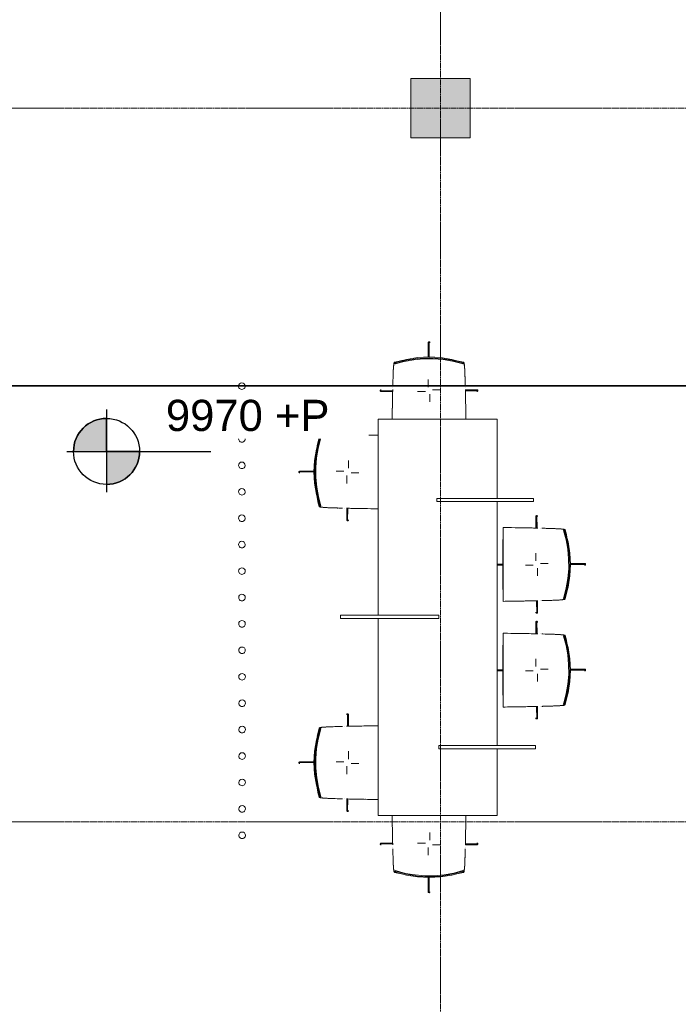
# Model space of a CAD drawing. Header units: millimetres. Extents: x -3388 to 301539, y -5590 to 54660.
# Tile 21 of 216: x 20218 to 25199, y 11218 to 18670. Entities that reach past the tile are written whole.
import ezdxf

# ---------------------------------------------------------------- set-up
doc = ezdxf.new("R2010")
doc.units = ezdxf.units.MM
doc.linetypes.add('doorsnede', pattern=[23, 10, -1, 0, -1, 10, -1])
doc.linetypes.add('stramienlijn', pattern=[21, 12, -3, 3, -3])
for name, color, linetype, lineweight in [('G-ANNO-DIMS', 111, 'Continuous', 9), ('G-ANNO-SYMB', 111, 'Continuous', 50), ('I-FURN', 30, 'Continuous', 13), ('Q-CASE', 31, 'Continuous', 9), ('S-COLS', 52, 'Continuous', 13), ('S-GRID', 1, 'Continuous', 9)]:
    doc.layers.add(name, color=color, linetype=linetype, lineweight=lineweight)
doc.styles.add('Arial_2', font='arial.ttf', dxfattribs={"height": 236.047904})

# ---------------------------------------------------------------- blocks, each defined once
blk = doc.blocks.new('Prefab_Betonkolom_Rechthoekig - Prefab kolom rechthoekig 450x450-1702227-4e verdieping - bouwdeel 3_ 4_ 5')
at = {"layer": 'S-COLS', "lineweight": 9}
blk.add_hatch(color=254, dxfattribs=at).paths.add_polyline_path([(225, -225), (225, 225), (-225, 225), (-225, -225)], flags=0)
at = {"layer": 'S-COLS', "color": 8, "lineweight": 9}
for p, q in [((225, 225), (-225, 225)), ((-225, 225), (-225, -225)), ((225, -225), (225, 225)), ((-225, -225), (225, -225))]:
    blk.add_line(p, q, dxfattribs=at)
blk = doc.blocks.new('stadhuis Zoetermeer_constructie_4_rvt-1-4e verdieping - bouwdeel 3_ 4_ 5')
at = {"lineweight": 9, "rotation": 270.0000000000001}
blk.add_blockref('Prefab_Betonkolom_Rechthoekig - Prefab kolom rechthoekig 450x450-1702227-4e verdieping - bouwdeel 3_ 4_ 5', (23400, 18000), dxfattribs=at)
blk = doc.blocks.new('71_FU_WPB_UN_oth_dividers - 2600 mm hoog-403215-4e verdieping - bouwdeel 3_ 4_ 5')
at = {"layer": 'I-FURN', "color": 8, "lineweight": 9}
for centre, start, end in [((0, 812), 360, 180), ((0, 812), 180, 360), ((0, 612), 360, 180), ((0, 612), 180, 360), ((0, 412), 360, 180), ((0, 412), 180, 360), ((0, 212), 360, 180), ((0, 212), 180, 360), ((0, 12), 360, 180), ((0, 12), 180, 360), ((0, -188), 360, 180), ((0, -188), 180, 360), ((0, -388), 360, 180), ((0, -388), 180, 360), ((0, -588), 360, 180), ((0, -588), 180, 360), ((0, -788), 360, 180), ((0, -788), 180, 360), ((0, -988), 360, 180), ((0, -988), 180, 360), ((0, -1188), 360, 180), ((0, -1188), 180, 360), ((0, -1388), 360, 180), ((0, -1388), 180, 360), ((0, -1588), 360, 180), ((0, -1588), 180, 360), ((0, -1788), 360, 180), ((0, -1788), 180, 360), ((0, -1988), 360, 180), ((0, -1988), 180, 360), ((0, -2188), 360, 180), ((0, -2188), 180, 360), ((0, -2388), 360, 180), ((0, -2388), 180, 360), ((0, -2588), 360, 180), ((0, -2588), 180, 360)]:
    blk.add_arc(centre, 25, start, end, dxfattribs=at)
blk = doc.blocks.new('70_oth_aanlandtafel_6 p - tafel laag_3000x900 - 6 p_ 2-18275552-4e verdieping - bouwdeel 3_ 4_ 5')
at = {"layer": 'Q-CASE', "color": 8}
for p, q in [((15.2, 734.8), (-9.8, 734.8)), ((-9.8, 734.8), (-9.8, -10.4)), ((15.2, -10.4), (15.2, 734.8)), ((-9.8, 450), (-1500, 450)), ((-1500, 450), (-1500, -450)), ((1500, 450), (15.2, 450)), ((1500, -450), (1500, 450)), ((900.2, 4.8), (875.2, 4.8)), ((875.2, 4.8), (875.2, -725.2)), ((900.2, -725.2), (900.2, 4.8)), ((-969.6, -10.4), (-994.6, -10.4)), ((-994.6, -10.4), (-994.6, -740.4)), ((-969.6, -740.4), (-969.6, -10.4)), ((-9.8, -10.4), (15.2, -10.4)), ((-1500, -450), (-994.6, -450)), ((-969.6, -450), (875.2, -450)), ((900.2, -450), (1500, -450)), ((-994.6, -740.4), (-969.6, -740.4)), ((875.2, -725.2), (900.2, -725.2))]:
    blk.add_line(p, q, dxfattribs=at)
blk = doc.blocks.new('Arper_catifa_46 - onderstel_sterpoot-17687200-4e verdieping - bouwdeel 3_ 4_ 5')
at = {"layer": 'I-FURN', "color": 8, "lineweight": 9}
for p, q in [((26.5, 274.3), (26.5, 274.3)), ((213.4, 254.4), (206.3, 254.4)), ((215.7, -261.2), (229.4, -196.6)), ((26.5, -274.3), (26.5, -274.3)), ((206.3, -254.4), (213.4, -254.4))]:
    blk.add_line(p, q, dxfattribs=at)
at = {"layer": 'I-FURN', "color": 8, "lineweight": 9, "flags": 128}
for points in [[(202, 256.1), (221, 187.1), (234, 115.5), (240.8, 41.9), (241.2, -32.5), (235.3, -106.1), (223.1, -177.9), (204.9, -246.9), (202, -256.1)], [(206.3, 254.4), (229.9, 171.4), (244.1, 86.2), (248.9, 0), (244.1, -86.2), (229.9, -171.4), (206.3, -254.4)], [(213.4, -254.4), (236.4, -171.3), (250.3, -86.1), (255, 0), (250.3, 86.1), (236.4, 171.3), (213.4, 254.4)], [(230, 194.4), (221.9, 235.8), (215.7, 261.2)]]:
    blk.add_lwpolyline(points, dxfattribs=at)
at = {"layer": 'I-FURN', "color": 8, "lineweight": 9}
for points, knots in [([(7.6, 274.8), (-5.9, 275.1), (-71.5, 276.5), (-156.3, 277.9), (-230, 279)], [-0.1851852, -0.1851852, -0.1851852, -0.1851852, -0.1481481, -0.014463, -0.014463, -0.014463, -0.014463]), ([(206.3, 254.4), (203.9, 254.9), (201.4, 255.8), (202.4, 257), (204.7, 258.1), (206.5, 258.9), (207.7, 259.5), (208.4, 260), (208.8, 260.4), (209, 260.9), (208.9, 261.3), (208.7, 262), (208.3, 262.6), (207.7, 263.2), (207.1, 263.7), (206.2, 264.1), (204.9, 264.6), (203.2, 265), (201.4, 265.5), (199.4, 266), (196.3, 266.6), (191.3, 267.4), (179.8, 268.6), (161.4, 269.8), (134.4, 271.1), (101.4, 272.3), (69.9, 273.2), (45.9, 273.8)], [-1, -1, -1, -1, -0.9444444, -0.8888889, -0.8518519, -0.8148148, -0.7962963, -0.7777778, -0.7592593, -0.7407407, -0.7222222, -0.7037037, -0.6666667, -0.6481481, -0.6296296, -0.6111111, -0.5925926, -0.5740741, -0.5555556, -0.537037, -0.5185185, -0.4814815, -0.4444444, -0.3703704, -0.3333333, -0.2962963, -0.2222222, -0.2222222, -0.2222222, -0.2222222]), ([(101.6, 272.3), (110.8, 272), (127.8, 271.4), (149.2, 270.5), (166.5, 269.6), (180.2, 268.7), (190.6, 267.8), (198.3, 266.9), (202.9, 266.2), (206, 265.6), (208, 265.1), (209.9, 264.7), (211.5, 264.2), (212.7, 263.8), (213.9, 263.2), (214.9, 262.4), (215.7, 261.5), (215.8, 260.8), (215.5, 260.2), (214.8, 259.6), (213.4, 258.9), (211.3, 258), (209.5, 257.1), (208.5, 255.9), (210.2, 255), (213.4, 254.4)], [0.2857143, 0.2857143, 0.2857143, 0.2857143, 0.3214286, 0.3571429, 0.3928571, 0.4285714, 0.4642857, 0.5, 0.5357143, 0.5535714, 0.5714286, 0.5892857, 0.6071429, 0.625, 0.6428571, 0.6785714, 0.7142857, 0.75, 0.7678571, 0.7857143, 0.8214286, 0.8571429, 0.8928571, 0.9285714, 1, 1, 1, 1]), ([(-229.4, -279), (-195.9, -278.5), (-144.9, -277.7), (-82.1, -276.6), (-34.5, -275.7), (-5.9, -275.1), (7.6, -274.8)], [-0.985537, -0.985537, -0.985537, -0.985537, -0.9259259, -0.8888889, -0.8518519, -0.8148148, -0.8148148, -0.8148148, -0.8148148]), ([(45.9, -273.8), (57.9, -273.5), (91.6, -272.6), (136.7, -271.1), (166.6, -269.5), (182.6, -268.3), (191.3, -267.4), (196.3, -266.6), (199.4, -266), (201.4, -265.5), (203.2, -265), (204.9, -264.6), (206.2, -264.1), (207.1, -263.7), (207.7, -263.2), (208.3, -262.6), (208.8, -261.8), (209, -261), (208.8, -260.4), (208.2, -259.8), (206.8, -259), (203.9, -257.8), (200.8, -256.3), (203.1, -255), (206.3, -254.4)], [-0.7777778, -0.7777778, -0.7777778, -0.7777778, -0.7407407, -0.6666667, -0.5925926, -0.5555556, -0.5185185, -0.4814815, -0.462963, -0.4444444, -0.4259259, -0.4074074, -0.3888889, -0.3703704, -0.3518519, -0.3333333, -0.2962963, -0.2592593, -0.2407407, -0.2222222, -0.1851852, -0.1481481, -0.0740741, 0, 0, 0, 0]), ([(213.4, -254.4), (211.8, -254.7), (209.6, -255.3), (208.4, -256.5), (210.6, -257.7), (213.4, -258.9), (214.8, -259.6), (215.5, -260.2), (215.8, -260.8), (215.7, -261.5), (214.9, -262.4), (213.7, -263.3), (212, -264.1), (209.9, -264.7), (208, -265.1), (206, -265.6), (202.9, -266.2), (198.3, -266.9), (190.6, -267.8), (176.8, -269), (156.3, -270.2), (127.8, -271.4), (110.8, -272), (101.6, -272.3)], [-1, -1, -1, -1, -0.9642857, -0.9285714, -0.8571429, -0.8214286, -0.7857143, -0.7678571, -0.75, -0.7142857, -0.6785714, -0.6428571, -0.6071429, -0.5892857, -0.5714286, -0.5535714, -0.5357143, -0.5, -0.4642857, -0.4285714, -0.3571429, -0.3214286, -0.2857143, -0.2857143, -0.2857143, -0.2857143])]:
    blk.add_open_spline(points, degree=3, knots=knots, dxfattribs=at)
for points in [[(-195, 278.5), (-194.1, 278.5), (-193.1, 278.5), (-192.1, 278.5)], [(-138.9, 277.6), (-137.5, 277.6), (-136.2, 277.6), (-135, 277.5)], [(-88.7, 276.7), (-86.6, 276.7), (-84.6, 276.6), (-82.6, 276.6)], [(-42.1, 275.8), (-39.7, 275.8), (-37.4, 275.7), (-35, 275.7)], [(0.1, 274.9), (2.7, 274.9), (5.3, 274.8), (7.8, 274.8)], [(38.1, 274), (40.9, 274), (43.6, 273.9), (46.3, 273.8)], [(71.9, 273.1), (74.7, 273.1), (77.4, 273), (80.1, 272.9)], [(-192.1, -278.5), (-193.1, -278.5), (-194.1, -278.5), (-195, -278.5)], [(-134.9, -277.5), (-136.2, -277.6), (-137.6, -277.6), (-138.9, -277.6)], [(-82.6, -276.6), (-84.6, -276.6), (-86.7, -276.7), (-88.7, -276.7)], [(-35, -275.7), (-37.4, -275.7), (-39.7, -275.8), (-42.1, -275.8)], [(7.8, -274.8), (5.3, -274.8), (2.7, -274.9), (0.2, -274.9)], [(46.3, -273.8), (43.6, -273.9), (40.9, -274), (38.1, -274)], [(80.1, -272.9), (77.4, -273), (74.7, -273.1), (71.9, -273.1)]]:
    blk.add_open_spline(points, degree=3, dxfattribs=at)
blk = doc.blocks.new('Arper_catifa_46 - onderstel_sterpoot-17782934-4e verdieping - bouwdeel 3_ 4_ 5')
at = {"layer": 'I-FURN', "color": 8, "lineweight": 9}
for p, q in [((-254.2, 279.4), (-255, 279.4)), ((26.5, 274.3), (26.5, 274.3)), ((213.4, 254.4), (206.3, 254.4)), ((215.7, -261.2), (229.4, -196.6)), ((-255, -279.4), (-254.2, -279.4)), ((26.5, -274.3), (26.5, -274.3)), ((206.3, -254.4), (213.4, -254.4))]:
    blk.add_line(p, q, dxfattribs=at)
at = {"layer": 'I-FURN', "color": 8, "lineweight": 9, "flags": 128}
for points in [[(202, 256.1), (221, 187.1), (234, 115.5), (240.8, 41.9), (241.2, -32.5), (235.3, -106.1), (223.1, -177.9), (204.9, -246.9), (202, -256.1)], [(206.3, 254.4), (229.9, 171.4), (244.1, 86.2), (248.9, 0), (244.1, -86.2), (229.9, -171.4), (206.3, -254.4)], [(213.4, -254.4), (236.4, -171.3), (250.3, -86.1), (255, 0), (250.3, 86.1), (236.4, 171.3), (213.4, 254.4)], [(230, 194.4), (221.9, 235.8), (215.7, 261.2)]]:
    blk.add_lwpolyline(points, dxfattribs=at)
at = {"layer": 'I-FURN', "color": 8, "lineweight": 9}
for centre in [(289.5, 0), (290.3, 0)]:
    blk.add_ellipse(centre, major_axis=(0, 4362.1), ratio=0.125076, start_param=1.506701, end_param=1.634891, dxfattribs=at)
for points, knots in [([(7.6, 274.8), (-5.9, 275.1), (-77.4, 276.6), (-168.3, 278.2), (-254.2, 279.4)], [-0.1851852, -0.1851852, -0.1851852, -0.1851852, -0.1481481, 0, 0, 0, 0]), ([(206.3, 254.4), (203.9, 254.9), (201.4, 255.8), (202.4, 257), (204.7, 258.1), (206.5, 258.9), (207.7, 259.5), (208.4, 260), (208.8, 260.4), (209, 260.9), (208.9, 261.3), (208.7, 262), (208.3, 262.6), (207.7, 263.2), (207.1, 263.7), (206.2, 264.1), (204.9, 264.6), (203.2, 265), (201.4, 265.5), (199.4, 266), (196.3, 266.6), (191.3, 267.4), (179.8, 268.6), (161.4, 269.8), (134.4, 271.1), (101.4, 272.3), (69.9, 273.2), (45.9, 273.8)], [-1, -1, -1, -1, -0.9444444, -0.8888889, -0.8518519, -0.8148148, -0.7962963, -0.7777778, -0.7592593, -0.7407407, -0.7222222, -0.7037037, -0.6666667, -0.6481481, -0.6296296, -0.6111111, -0.5925926, -0.5740741, -0.5555556, -0.537037, -0.5185185, -0.4814815, -0.4444444, -0.3703704, -0.3333333, -0.2962963, -0.2222222, -0.2222222, -0.2222222, -0.2222222]), ([(101.6, 272.3), (119.9, 271.7), (151.2, 270.5), (176.8, 269), (190.6, 267.8), (198.3, 266.9), (202.9, 266.2), (206, 265.6), (208, 265.1), (209.9, 264.7), (211.5, 264.2), (212.7, 263.8), (213.9, 263.2), (214.9, 262.4), (215.7, 261.5), (215.8, 260.8), (215.5, 260.2), (214.8, 259.6), (213.4, 258.9), (210.6, 257.7), (207.9, 256.2), (210.2, 255), (213.4, 254.4)], [-0.7142857, -0.7142857, -0.7142857, -0.7142857, -0.6428571, -0.5714286, -0.5357143, -0.5, -0.4642857, -0.4464286, -0.4285714, -0.4107143, -0.3928571, -0.375, -0.3571429, -0.3214286, -0.2857143, -0.25, -0.2321429, -0.2142857, -0.1785714, -0.1428571, -0.0714286, 0, 0, 0, 0]), ([(-254.2, -279.4), (-211.2, -278.8), (-151.7, -277.9), (-82.1, -276.6), (-34.5, -275.7), (-5.9, -275.1), (7.6, -274.8)], [-1, -1, -1, -1, -0.9259259, -0.8888889, -0.8518519, -0.8148148, -0.8148148, -0.8148148, -0.8148148]), ([(45.9, -273.8), (57.9, -273.5), (91.6, -272.6), (136.7, -271.1), (166.6, -269.5), (182.6, -268.3), (191.3, -267.4), (196.3, -266.6), (199.4, -266), (201.4, -265.5), (203.2, -265), (204.9, -264.6), (206.2, -264.1), (207.1, -263.7), (207.7, -263.2), (208.3, -262.6), (208.8, -261.8), (209, -261), (208.8, -260.4), (208.2, -259.8), (206.8, -259), (203.9, -257.8), (200.8, -256.3), (203.1, -255), (206.3, -254.4)], [-0.7777778, -0.7777778, -0.7777778, -0.7777778, -0.7407407, -0.6666667, -0.5925926, -0.5555556, -0.5185185, -0.4814815, -0.462963, -0.4444444, -0.4259259, -0.4074074, -0.3888889, -0.3703704, -0.3518519, -0.3333333, -0.2962963, -0.2592593, -0.2407407, -0.2222222, -0.1851852, -0.1481481, -0.0740741, 0, 0, 0, 0]), ([(213.4, -254.4), (210.2, -255), (207.9, -256.2), (210.6, -257.7), (213.4, -258.9), (214.8, -259.6), (215.5, -260.2), (215.8, -260.8), (215.7, -261.5), (214.9, -262.4), (213.9, -263.2), (212.7, -263.8), (211.5, -264.2), (209.9, -264.7), (208, -265.1), (206, -265.6), (202.9, -266.2), (198.3, -266.9), (190.6, -267.8), (180.2, -268.7), (166.5, -269.6), (149.2, -270.5), (127.8, -271.4), (110.8, -272), (101.6, -272.3)], [0, 0, 0, 0, 0.0714286, 0.1428571, 0.1785714, 0.2142857, 0.2321429, 0.25, 0.2857143, 0.3214286, 0.3571429, 0.375, 0.3928571, 0.4107143, 0.4285714, 0.4464286, 0.4642857, 0.5, 0.5357143, 0.5714286, 0.6071429, 0.6428571, 0.6785714, 0.7142857, 0.7142857, 0.7142857, 0.7142857])]:
    blk.add_open_spline(points, degree=3, knots=knots, dxfattribs=at)
for points in [[(-195, 278.5), (-194.1, 278.5), (-193.1, 278.5), (-192.1, 278.5)], [(-139.6, 277.6), (-138.1, 277.6), (-136.5, 277.6), (-135, 277.5)], [(-88.7, 276.7), (-86.6, 276.7), (-84.6, 276.6), (-82.6, 276.6)], [(-42.1, 275.8), (-39.7, 275.8), (-37.4, 275.7), (-35, 275.7)], [(0.1, 274.9), (2.7, 274.9), (5.3, 274.8), (7.8, 274.8)], [(38.1, 274), (40.9, 274), (43.6, 273.9), (46.3, 273.8)], [(71.9, 273.1), (74.7, 273.1), (77.4, 273), (80.1, 272.9)], [(-192.1, -278.5), (-193.1, -278.5), (-194.1, -278.5), (-195, -278.5)], [(-135, -277.5), (-136.5, -277.6), (-138.1, -277.6), (-139.6, -277.6)], [(-82.6, -276.6), (-84.6, -276.6), (-86.6, -276.7), (-88.7, -276.7)], [(-35, -275.7), (-37.4, -275.7), (-39.7, -275.8), (-42.1, -275.8)], [(7.8, -274.8), (5.3, -274.8), (2.7, -274.9), (0.1, -274.9)], [(46.3, -273.8), (43.6, -273.9), (40.9, -274), (38.1, -274)], [(80.1, -272.9), (77.4, -273), (74.7, -273.1), (71.9, -273.1)]]:
    blk.add_open_spline(points, degree=3, dxfattribs=at)
blk = doc.blocks.new('Arper_catifa_46 - onderstel_sterpoot-V271-4e verdieping - bouwdeel 3_ 4_ 5')
at = {"layer": 'I-FURN', "color": 8, "lineweight": 9}
for p, q in [((26.5, 274.3), (26.5, 274.3)), ((213.4, 254.4), (206.3, 254.4)), ((215.7, -261.2), (229.4, -196.6)), ((26.5, -274.3), (26.5, -274.3)), ((206.3, -254.4), (213.4, -254.4))]:
    blk.add_line(p, q, dxfattribs=at)
at = {"layer": 'I-FURN', "color": 8, "lineweight": 9, "flags": 128}
for points in [[(202, 256.1), (221, 187.1), (234, 115.5), (240.8, 41.9), (241.2, -32.5), (235.3, -106.1), (223.1, -177.9), (204.9, -246.9), (202, -256.1)], [(206.3, 254.4), (229.9, 171.4), (244.1, 86.2), (248.9, 0), (244.1, -86.2), (229.9, -171.4), (206.3, -254.4)], [(213.4, -254.4), (236.4, -171.3), (250.3, -86.1), (255, 0), (250.3, 86.1), (236.4, 171.3), (213.4, 254.4)], [(230, 194.4), (221.9, 235.8), (215.7, 261.2)]]:
    blk.add_lwpolyline(points, dxfattribs=at)
at = {"layer": 'I-FURN', "color": 8, "lineweight": 9}
for points, knots in [([(7.6, 274.8), (-5.9, 275.1), (-67.9, 276.4), (-148.7, 277.8), (-215.9, 278.8)], [-0.1851852, -0.1851852, -0.1851852, -0.1851852, -0.1481481, -0.0234255, -0.0234255, -0.0234255, -0.0234255]), ([(206.3, 254.4), (203.9, 254.9), (201.4, 255.8), (202.4, 257), (204.7, 258.1), (206.5, 258.9), (207.7, 259.5), (208.4, 260), (208.8, 260.4), (209, 260.9), (208.9, 261.3), (208.7, 262), (208.3, 262.6), (207.7, 263.2), (207.1, 263.7), (206.2, 264.1), (204.9, 264.6), (203.2, 265), (201.4, 265.5), (199.4, 266), (196.3, 266.6), (191.3, 267.4), (179.8, 268.6), (161.4, 269.8), (134.4, 271.1), (101.4, 272.3), (69.9, 273.2), (45.9, 273.8)], [-1, -1, -1, -1, -0.9444444, -0.8888889, -0.8518519, -0.8148148, -0.7962963, -0.7777778, -0.7592593, -0.7407407, -0.7222222, -0.7037037, -0.6666667, -0.6481481, -0.6296296, -0.6111111, -0.5925926, -0.5740741, -0.5555556, -0.537037, -0.5185185, -0.4814815, -0.4444444, -0.3703704, -0.3333333, -0.2962963, -0.2222222, -0.2222222, -0.2222222, -0.2222222]), ([(101.6, 272.3), (119.9, 271.7), (151.2, 270.5), (176.8, 269), (190.6, 267.8), (198.3, 266.9), (202.9, 266.2), (206, 265.6), (208, 265.1), (209.9, 264.7), (211.5, 264.2), (212.7, 263.8), (213.9, 263.2), (214.9, 262.4), (215.7, 261.5), (215.8, 260.8), (215.5, 260.2), (214.8, 259.6), (213.4, 258.9), (210.6, 257.7), (207.9, 256.2), (210.2, 255), (213.4, 254.4)], [-0.7142857, -0.7142857, -0.7142857, -0.7142857, -0.6428571, -0.5714286, -0.5357143, -0.5, -0.4642857, -0.4464286, -0.4285714, -0.4107143, -0.3928571, -0.375, -0.3571429, -0.3214286, -0.2857143, -0.25, -0.2321429, -0.2142857, -0.1785714, -0.1428571, -0.0714286, 0, 0, 0, 0]), ([(-214.4, -278.8), (-186.5, -278.4), (-140.7, -277.7), (-82.1, -276.6), (-34.5, -275.7), (-5.9, -275.1), (7.6, -274.8)], [-0.9765745, -0.9765745, -0.9765745, -0.9765745, -0.9259259, -0.8888889, -0.8518519, -0.8148148, -0.8148148, -0.8148148, -0.8148148]), ([(45.9, -273.8), (57.9, -273.5), (91.6, -272.6), (136.7, -271.1), (166.6, -269.5), (182.6, -268.3), (191.3, -267.4), (196.3, -266.6), (199.4, -266), (201.4, -265.5), (203.2, -265), (204.9, -264.6), (206.2, -264.1), (207.1, -263.7), (207.7, -263.2), (208.3, -262.6), (208.8, -261.8), (209, -261), (208.8, -260.4), (208.2, -259.8), (206.8, -259), (203.9, -257.8), (200.8, -256.3), (203.1, -255), (206.3, -254.4)], [-0.7777778, -0.7777778, -0.7777778, -0.7777778, -0.7407407, -0.6666667, -0.5925926, -0.5555556, -0.5185185, -0.4814815, -0.462963, -0.4444444, -0.4259259, -0.4074074, -0.3888889, -0.3703704, -0.3518519, -0.3333333, -0.2962963, -0.2592593, -0.2407407, -0.2222222, -0.1851852, -0.1481481, -0.0740741, 0, 0, 0, 0]), ([(213.4, -254.4), (210.2, -255), (207.9, -256.2), (210.6, -257.7), (213.4, -258.9), (214.8, -259.6), (215.5, -260.2), (215.8, -260.8), (215.7, -261.5), (214.9, -262.4), (213.9, -263.2), (212.7, -263.8), (211.5, -264.2), (209.9, -264.7), (208, -265.1), (206, -265.6), (202.9, -266.2), (198.3, -266.9), (190.6, -267.8), (180.2, -268.7), (166.5, -269.6), (149.2, -270.5), (127.8, -271.4), (110.8, -272), (101.6, -272.3)], [0, 0, 0, 0, 0.0714286, 0.1428571, 0.1785714, 0.2142857, 0.2321429, 0.25, 0.2857143, 0.3214286, 0.3571429, 0.375, 0.3928571, 0.4107143, 0.4285714, 0.4464286, 0.4642857, 0.5, 0.5357143, 0.5714286, 0.6071429, 0.6428571, 0.6785714, 0.7142857, 0.7142857, 0.7142857, 0.7142857])]:
    blk.add_open_spline(points, degree=3, knots=knots, dxfattribs=at)
for points in [[(-195, 278.5), (-194.1, 278.5), (-193.1, 278.5), (-192.1, 278.5)], [(-139.6, 277.6), (-138.1, 277.6), (-136.5, 277.6), (-135, 277.5)], [(-88.7, 276.7), (-86.6, 276.7), (-84.6, 276.6), (-82.6, 276.6)], [(-42.1, 275.8), (-39.7, 275.8), (-37.4, 275.7), (-35, 275.7)], [(0.1, 274.9), (2.7, 274.9), (5.3, 274.8), (7.8, 274.8)], [(38.1, 274), (40.9, 274), (43.6, 273.9), (46.3, 273.8)], [(71.9, 273.1), (74.7, 273.1), (77.4, 273), (80.1, 272.9)], [(-192.1, -278.5), (-193.1, -278.5), (-194.1, -278.5), (-195, -278.5)], [(-135, -277.5), (-136.5, -277.6), (-138.1, -277.6), (-139.6, -277.6)], [(-82.6, -276.6), (-84.6, -276.6), (-86.6, -276.7), (-88.7, -276.7)], [(-35, -275.7), (-37.4, -275.7), (-39.7, -275.8), (-42.1, -275.8)], [(7.8, -274.8), (5.3, -274.8), (2.7, -274.9), (0.1, -274.9)], [(46.3, -273.8), (43.6, -273.9), (40.9, -274), (38.1, -274)], [(80.1, -272.9), (77.4, -273), (74.7, -273.1), (71.9, -273.1)]]:
    blk.add_open_spline(points, degree=3, dxfattribs=at)
blk = doc.blocks.new('Arper_catifa_46 - onderstel_sterpoot-V272-4e verdieping - bouwdeel 3_ 4_ 5')
at = {"layer": 'I-FURN', "color": 8, "lineweight": 9}
for p, q in [((26.5, 274.3), (26.5, 274.3)), ((213.4, 254.4), (206.3, 254.4)), ((215.7, -261.2), (229.4, -196.6)), ((26.5, -274.3), (26.5, -274.3)), ((206.3, -254.4), (213.4, -254.4))]:
    blk.add_line(p, q, dxfattribs=at)
at = {"layer": 'I-FURN', "color": 8, "lineweight": 9, "flags": 128}
for points in [[(202, 256.1), (221, 187.1), (234, 115.5), (240.8, 41.9), (241.2, -32.5), (235.3, -106.1), (223.1, -177.9), (204.9, -246.9), (202, -256.1)], [(206.3, 254.4), (229.9, 171.4), (244.1, 86.2), (248.9, 0), (244.1, -86.2), (229.9, -171.4), (206.3, -254.4)], [(213.4, -254.4), (236.4, -171.3), (250.3, -86.1), (255, 0), (250.3, 86.1), (236.4, 171.3), (213.4, 254.4)], [(230, 194.4), (221.9, 235.8), (215.7, 261.2)]]:
    blk.add_lwpolyline(points, dxfattribs=at)
at = {"layer": 'I-FURN', "color": 8, "lineweight": 9}
for points, knots in [([(7.6, 274.8), (-5.9, 275.1), (-67.9, 276.4), (-148.7, 277.8), (-215.9, 278.8)], [-0.1851852, -0.1851852, -0.1851852, -0.1851852, -0.1481481, -0.0234255, -0.0234255, -0.0234255, -0.0234255]), ([(206.3, 254.4), (203.9, 254.9), (201.4, 255.8), (202.4, 257), (204.7, 258.1), (206.5, 258.9), (207.7, 259.5), (208.4, 260), (208.8, 260.4), (209, 260.9), (208.9, 261.3), (208.7, 262), (208.3, 262.6), (207.7, 263.2), (207.1, 263.7), (206.2, 264.1), (204.9, 264.6), (203.2, 265), (201.4, 265.5), (199.4, 266), (196.3, 266.6), (191.3, 267.4), (179.8, 268.6), (161.4, 269.8), (134.4, 271.1), (101.4, 272.3), (69.9, 273.2), (45.9, 273.8)], [-1, -1, -1, -1, -0.9444444, -0.8888889, -0.8518519, -0.8148148, -0.7962963, -0.7777778, -0.7592593, -0.7407407, -0.7222222, -0.7037037, -0.6666667, -0.6481481, -0.6296296, -0.6111111, -0.5925926, -0.5740741, -0.5555556, -0.537037, -0.5185185, -0.4814815, -0.4444444, -0.3703704, -0.3333333, -0.2962963, -0.2222222, -0.2222222, -0.2222222, -0.2222222]), ([(101.6, 272.3), (110.8, 272), (127.8, 271.4), (149.2, 270.5), (166.5, 269.6), (180.2, 268.7), (190.6, 267.8), (198.3, 266.9), (202.9, 266.2), (206, 265.6), (208, 265.1), (209.9, 264.7), (211.5, 264.2), (212.7, 263.8), (213.9, 263.2), (214.9, 262.4), (215.7, 261.5), (215.8, 260.8), (215.5, 260.2), (214.8, 259.6), (213.4, 258.9), (211.3, 258), (209.5, 257.1), (208.5, 255.9), (210.2, 255), (213.4, 254.4)], [0.2857143, 0.2857143, 0.2857143, 0.2857143, 0.3214286, 0.3571429, 0.3928571, 0.4285714, 0.4642857, 0.5, 0.5357143, 0.5535714, 0.5714286, 0.5892857, 0.6071429, 0.625, 0.6428571, 0.6785714, 0.7142857, 0.75, 0.7678571, 0.7857143, 0.8214286, 0.8571429, 0.8928571, 0.9285714, 1, 1, 1, 1]), ([(-214.4, -278.8), (-186.5, -278.4), (-140.7, -277.7), (-82.1, -276.6), (-34.5, -275.7), (-5.9, -275.1), (7.6, -274.8)], [-0.9765745, -0.9765745, -0.9765745, -0.9765745, -0.9259259, -0.8888889, -0.8518519, -0.8148148, -0.8148148, -0.8148148, -0.8148148]), ([(45.9, -273.8), (57.9, -273.5), (91.6, -272.6), (136.7, -271.1), (166.6, -269.5), (182.6, -268.3), (191.3, -267.4), (196.3, -266.6), (199.4, -266), (201.4, -265.5), (203.2, -265), (204.9, -264.6), (206.2, -264.1), (207.1, -263.7), (207.7, -263.2), (208.3, -262.6), (208.8, -261.8), (209, -261), (208.8, -260.4), (208.2, -259.8), (206.8, -259), (203.9, -257.8), (200.8, -256.3), (203.1, -255), (206.3, -254.4)], [-0.7777778, -0.7777778, -0.7777778, -0.7777778, -0.7407407, -0.6666667, -0.5925926, -0.5555556, -0.5185185, -0.4814815, -0.462963, -0.4444444, -0.4259259, -0.4074074, -0.3888889, -0.3703704, -0.3518519, -0.3333333, -0.2962963, -0.2592593, -0.2407407, -0.2222222, -0.1851852, -0.1481481, -0.0740741, 0, 0, 0, 0]), ([(213.4, -254.4), (211.8, -254.7), (209.6, -255.3), (208.4, -256.5), (210.6, -257.7), (213.4, -258.9), (214.8, -259.6), (215.5, -260.2), (215.8, -260.8), (215.7, -261.5), (214.9, -262.4), (213.7, -263.3), (212, -264.1), (209.9, -264.7), (208, -265.1), (206, -265.6), (202.9, -266.2), (198.3, -266.9), (190.6, -267.8), (176.8, -269), (156.3, -270.2), (127.8, -271.4), (110.8, -272), (101.6, -272.3)], [-1, -1, -1, -1, -0.9642857, -0.9285714, -0.8571429, -0.8214286, -0.7857143, -0.7678571, -0.75, -0.7142857, -0.6785714, -0.6428571, -0.6071429, -0.5892857, -0.5714286, -0.5535714, -0.5357143, -0.5, -0.4642857, -0.4285714, -0.3571429, -0.3214286, -0.2857143, -0.2857143, -0.2857143, -0.2857143])]:
    blk.add_open_spline(points, degree=3, knots=knots, dxfattribs=at)
for points in [[(-195, 278.5), (-194.1, 278.5), (-193.1, 278.5), (-192.1, 278.5)], [(-139.1, 277.6), (-137.7, 277.6), (-136.3, 277.6), (-135, 277.5)], [(-88.7, 276.7), (-86.6, 276.7), (-84.6, 276.6), (-82.6, 276.6)], [(-42.1, 275.8), (-39.7, 275.8), (-37.4, 275.7), (-35, 275.7)], [(0.1, 274.9), (2.7, 274.9), (5.3, 274.8), (7.8, 274.8)], [(38.1, 274), (40.9, 274), (43.6, 273.9), (46.3, 273.8)], [(71.9, 273.1), (74.7, 273.1), (77.4, 273), (80.1, 272.9)], [(-192.1, -278.5), (-193.1, -278.5), (-194.1, -278.5), (-195, -278.5)], [(-134.9, -277.5), (-136.3, -277.6), (-137.7, -277.6), (-139.2, -277.6)], [(-82.6, -276.6), (-84.6, -276.6), (-86.7, -276.7), (-88.7, -276.7)], [(-35, -275.7), (-37.4, -275.7), (-39.7, -275.8), (-42.1, -275.8)], [(7.8, -274.8), (5.3, -274.8), (2.7, -274.9), (0.2, -274.9)], [(46.3, -273.8), (43.6, -273.9), (40.9, -274), (38.1, -274)], [(80.1, -272.9), (77.4, -273), (74.7, -273.1), (71.9, -273.1)]]:
    blk.add_open_spline(points, degree=3, dxfattribs=at)
blk = doc.blocks.new('onderstel_sterpoot - onderstel_sterpoot-17687173-4e verdieping - bouwdeel 3_ 4_ 5')
at = {"layer": 'I-FURN', "color": 8, "lineweight": 9}
for p, q in [((-1.7, 275), (0, 369.5)), ((0, 369.5), (-1.7, 275)), ((1.7, 274.9), (0, 369.5)), ((1.7, 274.9), (0, 369.5)), ((6.3, 365), (6.3, 274.8)), ((6.2, 86.4), (6.2, 27.4)), ((-85, 6.2), (-27.4, 6.2)), ((254.9, 2.1), (369.5, 0)), ((369.5, 0), (254.9, 2.1)), ((254.9, -2.1), (369.5, 0)), ((-6.2, -86.8), (-6.2, -27.4)), ((85.5, -6.2), (27.4, -6.2)), ((365, -6.4), (254.7, -6.3)), ((254.9, -2.1), (369.5, 0)), ((-6.4, -365), (-6.3, -275.1)), ((-1.7, -275), (0, -369.5)), ((-1.7, -275), (0, -369.5)), ((1.7, -274.9), (0, -369.5)), ((0, -369.5), (1.7, -274.9))]:
    blk.add_line(p, q, dxfattribs=at)
for centre, start, end in [((0, 363.3), 90, 195), ((0, 363.3), 360, 90), ((363.3, 0), 0, 105), ((363.3, 0), 270, 360), ((0, -363.3), 165, 270), ((0, -363.3), 270, 15)]:
    blk.add_arc(centre, 6.27, start, end, dxfattribs=at)
for centre, major_axis, start_param, end_param in [((0, 365), (-6.35, 0), 4.712389, 6.283185), ((0, 365), (-6.35, 0), 3.141593, 4.712389), ((365, 0), (0, 6.35), 4.712389, 6.283185), ((365, 0), (0, 6.35), 3.141593, 4.712389), ((0, -365), (6.35, 0), 3.141593, 4.712389), ((0, -365), (6.35, 0), 4.712389, 6.283185)]:
    blk.add_ellipse(centre, major_axis=major_axis, ratio=0.707107, start_param=start_param, end_param=end_param, dxfattribs=at)
blk = doc.blocks.new('onderstel_sterpoot - onderstel_sterpoot-17782716-4e verdieping - bouwdeel 3_ 4_ 5')
at = {"layer": 'I-FURN', "color": 8, "lineweight": 9}
for p, q in [((-6.3, 365), (-6.3, 275.1)), ((0, 369.5), (-1.7, 275)), ((0, 369.5), (-1.7, 275)), ((0, 369.5), (1.7, 274.9)), ((1.7, 274.9), (0, 369.5)), ((-6.2, 86.2), (-6.2, 27.4)), ((-256, 2.1), (-300.8, 1.2)), ((-256, 2.1), (-300.8, 1.2)), ((85.5, 6.2), (27.4, 6.2)), ((365, 6.4), (254.7, 6.3)), ((369.5, 0), (254.9, 2.1)), ((369.5, 0), (254.9, 2.1)), ((369.5, 0), (254.9, -2.1)), ((-300.8, -1.2), (-256, -2.1)), ((-300.8, -1.2), (-256, -2.1)), ((-300.8, -6.3), (-256, -6.3)), ((-85, -6.2), (-27.4, -6.2)), ((6.2, -87.2), (6.2, -27.4)), ((254.9, -2.1), (369.5, 0)), ((0, -369.5), (-1.7, -275)), ((-1.7, -275), (0, -369.5)), ((0, -369.5), (1.7, -274.9)), ((0, -369.5), (1.7, -274.9)), ((6.4, -365), (6.3, -274.8))]:
    blk.add_line(p, q, dxfattribs=at)
for centre, start, end in [((0, 363.3), 90, 195), ((0, 363.3), 345, 90), ((363.3, 0), 0, 105), ((363.3, 0), 255, 360), ((0, -363.3), 165, 270), ((0, -363.3), 270, 0)]:
    blk.add_arc(centre, 6.27, start, end, dxfattribs=at)
for centre, major_axis, start_param, end_param in [((0, 365), (-6.35, 0), 4.712389, 6.283185), ((0, 365), (6.35, 0), 0, 1.570796), ((365, 0), (0, 6.35), 4.712389, 6.283185), ((365, 0), (0, 6.35), 3.141593, 4.712389), ((0, -365), (-6.35, 0), 0, 1.570796), ((0, -365), (-6.35, 0), 1.570796, 3.141593)]:
    blk.add_ellipse(centre, major_axis=major_axis, ratio=0.707107, start_param=start_param, end_param=end_param, dxfattribs=at)
blk = doc.blocks.new('onderstel_sterpoot - onderstel_sterpoot-V273-4e verdieping - bouwdeel 3_ 4_ 5')
at = {"layer": 'I-FURN', "color": 8, "lineweight": 9}
for p, q in [((-6.3, 365), (-6.3, 275.1)), ((0, 369.5), (-1.7, 275)), ((0, 369.5), (-1.7, 275)), ((0, 369.5), (1.7, 274.9)), ((1.7, 274.9), (0, 369.5)), ((-6.2, 86.2), (-6.2, 27.4)), ((85.5, 6.2), (27.4, 6.2)), ((365, 6.3), (254.7, 6.3)), ((369.5, 0), (254.9, 2.1)), ((369.5, 0), (254.9, 2.1)), ((-85, -6.2), (-27.4, -6.2)), ((6.2, -86.4), (6.2, -27.4)), ((369.5, 0), (254.9, -2.1)), ((254.9, -2.1), (369.5, 0)), ((0, -369.5), (-1.7, -275)), ((-1.7, -275), (0, -369.5)), ((0, -369.5), (1.7, -274.9)), ((0, -369.5), (1.7, -274.9)), ((6.3, -365), (6.3, -274.8))]:
    blk.add_line(p, q, dxfattribs=at)
for centre, start, end in [((0, 363.3), 90, 180), ((0, 363.3), 345, 90), ((363.3, 0), 0, 105), ((363.3, 0), 255, 360), ((0, -363.3), 165, 270), ((0, -363.3), 270, 15)]:
    blk.add_arc(centre, 6.27, start, end, dxfattribs=at)
for centre, major_axis, start_param, end_param in [((0, 365), (-6.35, 0), 4.712389, 6.283185), ((0, 365), (6.35, 0), 0, 1.570796), ((365, 0), (0, 6.35), 4.712389, 6.283185), ((365, 0), (0, 6.35), 3.141593, 4.712389), ((0, -365), (-6.35, 0), 0, 1.570796), ((0, -365), (-6.35, 0), 1.570796, 3.141593)]:
    blk.add_ellipse(centre, major_axis=major_axis, ratio=0.707107, start_param=start_param, end_param=end_param, dxfattribs=at)
blk = doc.blocks.new('onderstel_sterpoot - onderstel_sterpoot-V274-4e verdieping - bouwdeel 3_ 4_ 5')
at = {"layer": 'I-FURN', "color": 8, "lineweight": 9}
for p, q in [((-1.7, 275), (0, 369.5)), ((0, 369.5), (-1.7, 275)), ((1.7, 274.9), (0, 369.5)), ((1.7, 274.9), (0, 369.5)), ((6.4, 365), (6.3, 274.8)), ((6.2, 86.4), (6.2, 27.4)), ((-85, 6.2), (-27.4, 6.2)), ((254.9, 2.1), (369.5, 0)), ((369.5, 0), (254.9, 2.1)), ((254.9, -2.1), (369.5, 0)), ((254.9, -2.1), (369.5, 0)), ((-6.2, -86.2), (-6.2, -27.4)), ((85.5, -6.2), (27.4, -6.2)), ((365, -6.4), (254.7, -6.3)), ((-6.4, -365), (-6.3, -275.1)), ((-1.7, -275), (0, -369.5)), ((-1.7, -275), (0, -369.5)), ((1.7, -274.9), (0, -369.5)), ((0, -369.5), (1.7, -274.9))]:
    blk.add_line(p, q, dxfattribs=at)
for centre, start, end in [((0, 363.3), 90, 195), ((0, 363.3), 345, 90), ((363.3, 0), 0, 105), ((363.3, 0), 270, 360), ((0, -363.3), 180, 270), ((0, -363.3), 270, 15)]:
    blk.add_arc(centre, 6.27, start, end, dxfattribs=at)
for centre, major_axis, start_param, end_param in [((0, 365), (-6.35, 0), 4.712389, 6.283185), ((0, 365), (-6.35, 0), 3.141593, 4.712389), ((365, 0), (0, 6.35), 4.712389, 6.283185), ((365, 0), (0, 6.35), 3.141593, 4.712389), ((0, -365), (6.35, 0), 3.141593, 4.712389), ((0, -365), (6.35, 0), 4.712389, 6.283185)]:
    blk.add_ellipse(centre, major_axis=major_axis, ratio=0.707107, start_param=start_param, end_param=end_param, dxfattribs=at)
blk = doc.blocks.new('Stadhuis Zoetermeer_OTH_interieur_rvt-1-4e verdieping - bouwdeel 3_ 4_ 5')
at = {"color": 8, "lineweight": 9}
for name, p, rotation in [('onderstel_sterpoot - onderstel_sterpoot-V273-4e verdieping - bouwdeel 3_ 4_ 5', (23313.8, 15862), 90.00000000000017), ('Arper_catifa_46 - onderstel_sterpoot-V271-4e verdieping - bouwdeel 3_ 4_ 5', (23313.8, 15862), 90.00000000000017), ('71_FU_WPB_UN_oth_dividers - 2600 mm hoog-403215-4e verdieping - bouwdeel 3_ 4_ 5', (21899.8, 13308.9), 180.0407771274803), ('onderstel_sterpoot - onderstel_sterpoot-17687173-4e verdieping - bouwdeel 3_ 4_ 5', (22698, 15247), 180), ('70_oth_aanlandtafel_6 p - tafel laag_3000x900 - 6 p_ 2-18275552-4e verdieping - bouwdeel 3_ 4_ 5', (23378, 14147), 90.0000000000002), ('Arper_catifa_46 - onderstel_sterpoot-17687200-4e verdieping - bouwdeel 3_ 4_ 5', (22698, 15247), 180), ('onderstel_sterpoot - onderstel_sterpoot-17687173-4e verdieping - bouwdeel 3_ 4_ 5', (22698, 13047), 180), ('Arper_catifa_46 - onderstel_sterpoot-17687200-4e verdieping - bouwdeel 3_ 4_ 5', (22698, 13047), 180), ('Arper_catifa_46 - onderstel_sterpoot-V272-4e verdieping - bouwdeel 3_ 4_ 5', (23313.8, 12432), 270.0000000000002), ('onderstel_sterpoot - onderstel_sterpoot-V274-4e verdieping - bouwdeel 3_ 4_ 5', (23313.8, 12432), 270.0000000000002)]:
    blk.add_blockref(name, p, dxfattribs=dict(at, rotation=rotation))
for name, p in [('onderstel_sterpoot - onderstel_sterpoot-17782716-4e verdieping - bouwdeel 3_ 4_ 5', (24128.7, 14547)), ('Arper_catifa_46 - onderstel_sterpoot-17782934-4e verdieping - bouwdeel 3_ 4_ 5', (24128.7, 14547)), ('onderstel_sterpoot - onderstel_sterpoot-17782716-4e verdieping - bouwdeel 3_ 4_ 5', (24128.7, 13747)), ('Arper_catifa_46 - onderstel_sterpoot-17782934-4e verdieping - bouwdeel 3_ 4_ 5', (24128.7, 13747))]:
    blk.add_blockref(name, p, dxfattribs=at)
blk = doc.blocks.new('Spot Elevations - 00_peilmaat plattegrond-454495-4e verdieping - bouwdeel 3_ 4_ 5')
at = {"layer": 'G-ANNO-DIMS'}
h = blk.add_hatch(color=256, dxfattribs=at)
edge = h.paths.add_edge_path(flags=0)
edge.add_line((0, 0), (-2.5, 0))
edge.add_arc((0, 0), 2.5, 90, 180, ccw=False)
edge.add_line((0, 2.5), (0, 0))
h = blk.add_hatch(color=256, dxfattribs=at)
edge = h.paths.add_edge_path(flags=0)
edge.add_line((0, -2.5), (0, 0))
edge.add_line((0, 0), (2.5, 0))
edge.add_arc((0, 0), 2.5, 270, 360, ccw=False)
at = {"layer": 'G-ANNO-DIMS', "lineweight": 25}
for p, q in [((0, 3.178), (0, -3.085)), ((0, 0), (0, 2.5)), ((-2.5, 0), (0, 0)), ((-3.015, 0), (7.878, 0)), ((2.5, 0), (0, 0)), ((0, 0), (0, -2.5))]:
    blk.add_line(p, q, dxfattribs=at)
blk.add_circle((0, 0), 2.5, dxfattribs=at)
for start, end in [(90, 180), (270, 360)]:
    blk.add_arc((0, 0), 2.5, start, end, dxfattribs=at)

msp = doc.modelspace()

# ---------------------------------------------------------------- linework, layer by layer
at = {"layer": 'G-ANNO-DIMS'}
for p, q in [((20775.7457, 15402.5453), (20888.9303, 15402.5453)), ((20888.9303, 15402.5453), (20874.9495, 15402.5453))]:
    msp.add_line(p, q, dxfattribs=at)
at = {"layer": 'G-ANNO-SYMB', "linetype": 'doorsnede', "lineweight": 35}
msp.add_line((11312.8601, 15899.0603), (131831.2903, 15899.0603), dxfattribs=at)
at = {"layer": 'S-GRID', "linetype": 'stramienlijn'}
for p, q in [((23400, 44000), (23400, -4400)), ((130950, 18000), (12500.1395, 18000)), ((130950, 12600), (-2788.087, 12600))]:
    msp.add_line(p, q, dxfattribs=at)

# ---------------------------------------------------------------- block references
at = {"lineweight": 5}
for name in ['stadhuis Zoetermeer_constructie_4_rvt-1-4e verdieping - bouwdeel 3_ 4_ 5', 'Stadhuis Zoetermeer_OTH_interieur_rvt-1-4e verdieping - bouwdeel 3_ 4_ 5']:
    msp.add_blockref(name, (0, 0), dxfattribs=at)
at = {"layer": 'G-ANNO-DIMS', "lineweight": 25, "xscale": 99.99999999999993, "yscale": 99.99999999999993, "zscale": 99.99999999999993}
msp.add_blockref('Spot Elevations - 00_peilmaat plattegrond-454495-4e verdieping - bouwdeel 3_ 4_ 5', (20874.9495, 15402.5453), dxfattribs=at)

# ---------------------------------------------------------------- next in the draw order: texts
at = {"layer": 'G-ANNO-DIMS', "insert": (21323.5059, 15792.9261), "char_height": 236.0479, "width": 1474.443902, "attachment_point": 1, "line_spacing_factor": 0.938532, "style": 'Arial_2', "bg_fill": 3, "box_fill_scale": 1.25, "bg_fill_color": 0, "bg_fill_transparency": 0}
msp.add_mtext('9970 +P', dxfattribs=at)

doc.saveas('drawing.dxf')
